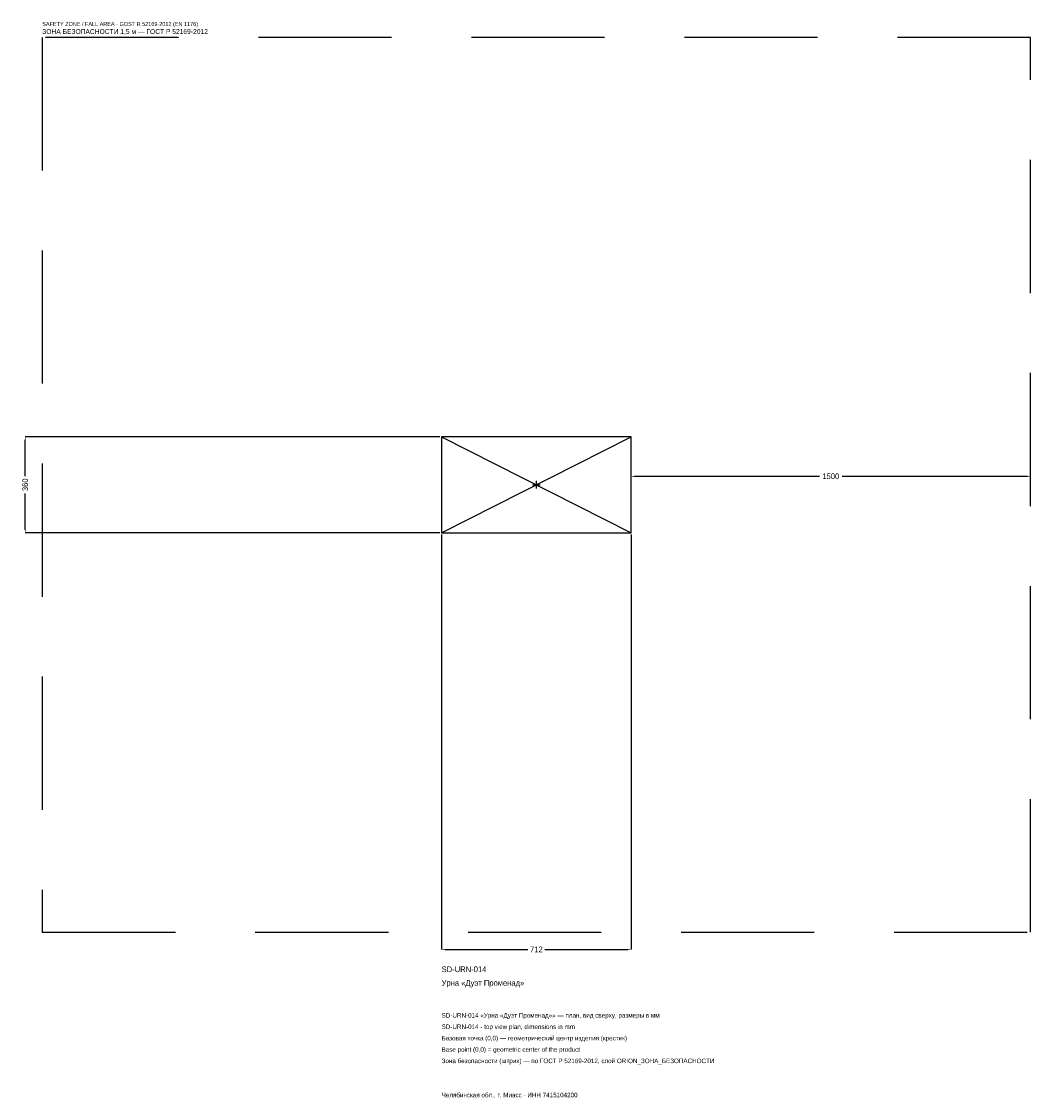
# Model space of a CAD drawing. Header units: metres. Extents: x -1934 to 1856, y -2304 to 1739.
import ezdxf

# ---------------------------------------------------------------- set-up
doc = ezdxf.new("R2010")
doc.units = ezdxf.units.M
doc.linetypes.add('DASHED', pattern=[800, 500, -300])
for name, color, linetype in [('ORION_ДАННЫЕ', 3, 'Continuous'), ('ORION_ЗОНА_БЕЗОПАСНОСТИ', 1, 'Continuous'), ('ORION_КОНТУР', 7, 'Continuous'), ('ORION_РАЗМЕРЫ', 8, 'Continuous')]:
    doc.layers.add(name, color=color, linetype=linetype)
doc.dimstyles.new('ORION', dxfattribs={"dimtxt": 21.36, "dimasz": 12.816, "dimexe": 1.25, "dimexo": 6.408, "dimtad": 1, "dimdec": 0, "dimcen": 2.5, "dimazin": 3, "dimtfac": 1, "dimtmove": 0, "dimatfit": 3, "dimarcsym": 0})

# ---------------------------------------------------------------- blocks, each defined once
blk = doc.blocks.new('_CLOSEDFILLED')
at = {"color": 0, "linetype": 'BYBLOCK'}
blk.add_solid([(-1, 0.16), (0, 0), (-1, -0.16)], dxfattribs=at)
blk = doc.blocks.new('*D1')
for p, q in [((-356, -186.408), (-356, -1744.08)), ((356, -186.408), (356, -1744.08)), ((-343.184, -1744.08), (-32.04, -1744.08)), ((32.04, -1744.08), (343.184, -1744.08))]:
    blk.add_line(p, q)
at = {"layer": 'Defpoints'}
for p in [(-356, -180), (356, -180), (-356, -1744.08)]:
    blk.add_point(p, dxfattribs=at)
at = {"layer": 'ORION_РАЗМЕРЫ', "xscale": 12.815999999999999, "yscale": 12.815999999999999, "rotation": 180}
blk.add_blockref('_CLOSEDFILLED', (-356, -1744.08), dxfattribs=at)
at = {"layer": 'ORION_РАЗМЕРЫ', "xscale": 12.815999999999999, "yscale": 12.815999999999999}
blk.add_blockref('_CLOSEDFILLED', (356, -1744.08), dxfattribs=at)
at = {"layer": 'ORION_РАЗМЕРЫ', "insert": (0, -1744.08), "char_height": 21.36, "attachment_point": 5}
blk.add_mtext('712', dxfattribs=at)
blk = doc.blocks.new('*D2')
for p, q in [((-362.408, 180), (-1920.08, 180)), ((-1920.08, 32.04), (-1920.08, 167.184)), ((-1920.08, -167.184), (-1920.08, -32.04)), ((-362.408, -180), (-1920.08, -180))]:
    blk.add_line(p, q)
at = {"layer": 'Defpoints'}
for p in [(-356, 180), (-1920.08, -180), (-356, -180)]:
    blk.add_point(p, dxfattribs=at)
at = {"layer": 'ORION_РАЗМЕРЫ', "xscale": 12.815999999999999, "yscale": 12.815999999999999}
for p, rotation in [((-1920.08, 180), 90), ((-1920.08, -180), 270)]:
    blk.add_blockref('_CLOSEDFILLED', p, dxfattribs=dict(at, rotation=rotation))
at = {"layer": 'ORION_РАЗМЕРЫ', "insert": (-1920.08, 0), "char_height": 21.36, "attachment_point": 5, "rotation": 90}
blk.add_mtext('360', dxfattribs=at)
blk = doc.blocks.new('*D3')
for p, q in [((356, 6.408), (356, 32.04)), ((368.816, 32.04), (1063.28, 32.04)), ((1148.72, 32.04), (1843.184, 32.04)), ((1856, 6.408), (1856, 32.04))]:
    blk.add_line(p, q)
at = {"layer": 'Defpoints'}
for p in [(356, 32.04), (356, 0), (1856, 0)]:
    blk.add_point(p, dxfattribs=at)
at = {"layer": 'ORION_РАЗМЕРЫ', "xscale": 12.815999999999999, "yscale": 12.815999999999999, "rotation": 180}
blk.add_blockref('_CLOSEDFILLED', (356, 32.04), dxfattribs=at)
at = {"layer": 'ORION_РАЗМЕРЫ', "xscale": 12.815999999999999, "yscale": 12.815999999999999}
blk.add_blockref('_CLOSEDFILLED', (1856, 32.04), dxfattribs=at)
at = {"layer": 'ORION_РАЗМЕРЫ', "insert": (1106, 32.04), "char_height": 21.36, "attachment_point": 5}
blk.add_mtext('1500', dxfattribs=at)
blk = doc.blocks.new('ОРИОН SD-URN-014 Урна Дуэт Променад')
at = {"layer": 'ORION_ЗОНА_БЕЗОПАСНОСТИ', "linetype": 'DASHED'}
blk.add_lwpolyline([(-1856, -1680), (1856, -1680), (1856, 1680), (-1856, 1680)], close=True, dxfattribs=at)
at = {"layer": 'ORION_КОНТУР'}
for p, q in [((-356, -180), (356, 180)), ((-356, 180), (356, -180))]:
    blk.add_line(p, q, dxfattribs=at)
blk.add_lwpolyline([(-356, -180), (356, -180), (356, 180), (-356, 180)], close=True, dxfattribs=at)
at = {"layer": 'ORION_РАЗМЕРЫ'}
for p, q in [((-14.4, 0), (14.4, 0)), ((0, -14.4), (0, 14.4))]:
    blk.add_line(p, q, dxfattribs=at)
at = {"layer": 'ORION_ДАННЫЕ'}
for tag, p in [('АРТИКУЛ', (-356, -1829.52)), ('НАИМЕНОВАНИЕ', (-356, -1880.784))]:
    blk.add_attdef(tag, p, '', height=21.36, dxfattribs=at)
at = {"layer": 'ORION_ДАННЫЕ', "flags": 1}
for tag, p in [('ПРОИЗВОДИТЕЛЬ', (-356, -1932.048)), ('ТЕЛЕФОН', (-356, -1983.312)), ('САЙТ', (-356, -2085.84)), ('АДРЕС', (-356, -2137.104)), ('РЕКВИЗИТЫ', (-356, -2188.368)), ('ГАБАРИТЫ', (-356, -2239.632)), ('ЗОНА_БЕЗОПАСНОСТИ', (-356, -2290.896))]:
    blk.add_attdef(tag, p, '', height=21.36, dxfattribs=at)
at = {"layer": 'ORION_ЗОНА_БЕЗОПАСНОСТИ', "color": 1}
for s, height, p in [('SAFETY ZONE / FALL AREA - GOST R 52169-2012 (EN 1176)', 14.952, (-1856, 1722.72)), ('ЗОНА БЕЗОПАСНОСТИ 1,5 м — ГОСТ Р 52169-2012', 18.156, (-1856, 1692.816))]:
    blk.add_text(s, height=height, dxfattribs=at).set_placement(p)
at = {"layer": 'ORION_РАЗМЕРЫ'}
dim = blk.add_linear_dim(base=(-1920.08, -180), p1=(-356, -180), p2=(-356, 180), angle=90, dimstyle='ORION', dxfattribs=at)
dim.commit()
dim.dimension.update_dxf_attribs({"geometry": '*D2', "text_midpoint": (-1920.08, 0)})
for base, p1, p2, picture, middle in [((356, 32.04), (356, 0), (1856, 0), '*D3', (1106, 32.04)), ((-356, -1744.08), (-356, -180), (356, -180), '*D1', (0, -1744.08))]:
    dim = blk.add_linear_dim(base=base, p1=p1, p2=p2, dimstyle='ORION', dxfattribs=at)
    dim.commit()
    dim.dimension.update_dxf_attribs({"geometry": picture, "text_midpoint": middle})

msp = doc.modelspace()

# ---------------------------------------------------------------- block references
msp.add_blockref('ОРИОН SD-URN-014 Урна Дуэт Променад', (0, 0)).add_auto_attribs({'АРТИКУЛ': 'SD-URN-014', 'НАИМЕНОВАНИЕ': 'Урна «Дуэт Променад»'})

# ---------------------------------------------------------------- texts
at = {"layer": 'ORION_ДАННЫЕ', "color": 3}
for s, p in [('SD-URN-014 «Урна «Дуэт Променад»» — план, вид сверху, размеры в мм', (-356, -2000.4)), ('SD-URN-014 - top view plan, dimensions in mm', (-356, -2043.12)), ('Челябинская обл., г. Миасс · ИНН 7415104200', (-356, -2299.44))]:
    msp.add_text(s, height=17.088, dxfattribs=at).set_placement(p)
at = {"layer": 'ORION_ДАННЫЕ', "color": 7}
for s, p in [('Базовая точка (0,0) — геометрический центр изделия (крестик)', (-356, -2085.84)), ('Base point (0,0) = geometric center of the product', (-356, -2128.56))]:
    msp.add_text(s, height=17.088, dxfattribs=at).set_placement(p)
at = {"layer": 'ORION_ДАННЫЕ', "color": 1}
msp.add_text('Зона безопасности (штрих) — по ГОСТ Р 52169-2012, слой ORION_ЗОНА_БЕЗОПАСНОСТИ', height=17.088, dxfattribs=at).set_placement((-356, -2171.28))

doc.saveas('drawing.dxf')
